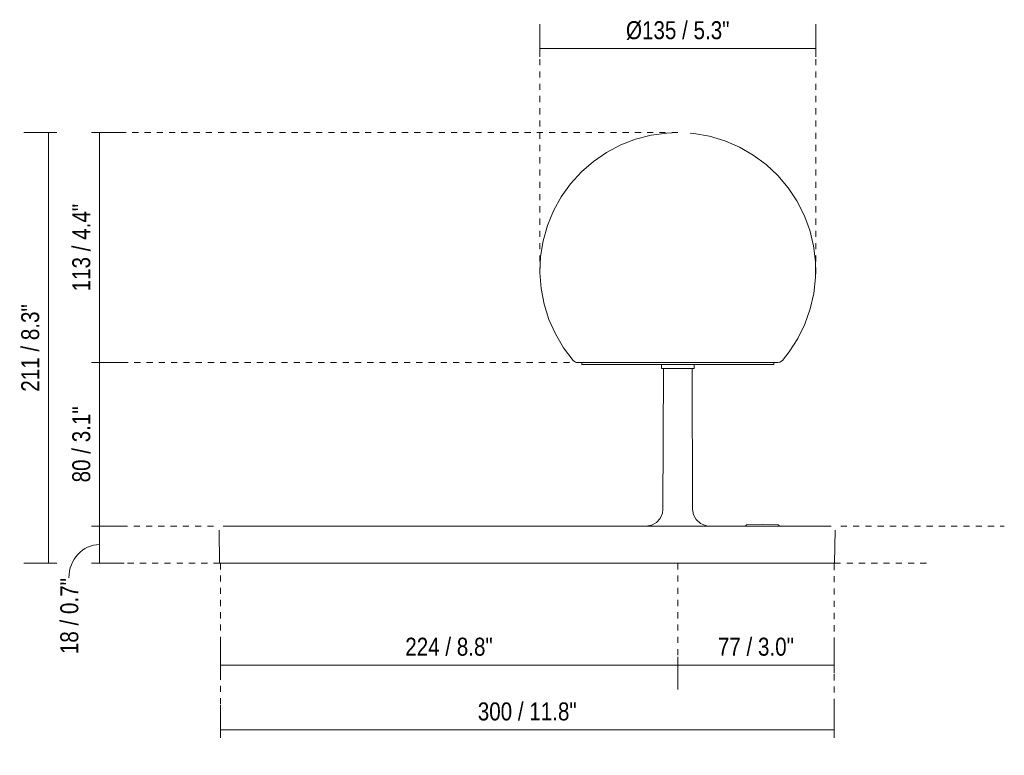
# Model space of a CAD drawing. Header units: millimetres. Extents: x -6840 to -5193, y -95 to 6712.
# Tile 1 of 4: x -6840 to -6358, y -94 to 266. Entities that reach past the tile are written whole.
import ezdxf

# ---------------------------------------------------------------- set-up
doc = ezdxf.new("R2010")
doc.units = ezdxf.units.MM
doc.linetypes.add('Dash', pattern=[6, 3, -3])
doc.layers.add('A-ANNO-DIMS', color=7, linetype='Dash', lineweight=9, true_color=0xd2d2d2)
doc.layers.add('A-ANNO-DIMS-4', color=7, linetype='Continuous', lineweight=9)
doc.layers.add('E-LITE-EQPM', color=7, linetype='Continuous', lineweight=20)
doc.styles.add('Arial Narrow', font='ARIALN.TTF', dxfattribs={"height": 8.8})
doc.dimstyles.new('FARO_-_2_2mm_Arial_Narrow_mm_Inch_Left', dxfattribs={"dimscale": 304.8, "dimtxt": 9.006193, "dimasz": 0, "dimexe": 0.03937, "dimexo": 0.0625, "dimgap": 0.006562, "dimtad": 1, "dimdec": 0, "dimzin": 0, "dimdsep": 46, "dimtxsty": 'Arial Narrow', "dimblk1": 'NONE', "dimblk2": 'NONE', "dimsah": 1, "dimcen": 0.09, "dimadec": 0, "dimazin": 0, "dimtfac": 1, "dimtdec": 4, "dimtix": 1, "dimtmove": 0, "dimatfit": 3, "dimfxl": 0.013123, "dimfxlon": 1, "dimtvp": 1, "dimtolj": 1, "dimtzin": 0, "dimarcsym": 2})
doc.dimstyles.new('FARO_-_2_2mm_Arial_Narrow_mm_Inch_Left_1', dxfattribs={"dimscale": 304.8, "dimtxt": 9.006193, "dimasz": 0, "dimexe": 0.03937, "dimexo": 0.0625, "dimgap": 0.006562, "dimtad": 1, "dimdec": 0, "dimzin": 0, "dimdsep": 46, "dimtxsty": 'Arial Narrow', "dimblk1": 'NONE', "dimblk2": 'NONE', "dimsah": 1, "dimcen": 0.09, "dimadec": 0, "dimazin": 0, "dimtfac": 1, "dimtdec": 4, "dimtix": 1, "dimtmove": 1, "dimatfit": 3, "dimfxl": 0.013123, "dimfxlon": 1, "dimtvp": 1, "dimtolj": 1, "dimtzin": 0, "dimarcsym": 2})

# ---------------------------------------------------------------- blocks, each defined once
blk = doc.blocks.new('01007 - 29047 LAO LED Black table lamp-478671-Alzado_PDF')
at = {"layer": 'E-LITE-EQPM'}
for p, q in [((-6564.92, 98.2), (-6564.92, 97.2)), ((-6564.92, 97.2), (-6470.92, 97.2)), ((-6525.92, 97.2), (-6525.92, 95.2)), ((-6509.92, 95.2), (-6509.92, 97.2)), ((-6470.92, 97.2), (-6470.92, 98.2)), ((-6525.92, 95.2), (-6509.92, 95.2)), ((-6524.91, 95.2), (-6525.17, 26.41)), ((-6510.66, 26.41), (-6510.92, 95.2)), ((-6742.46, 16.18), (-6742.18, 0)), ((-6449.98, 18.2), (-6733.43, 18.2)), ((-6503.73, 18.36), (-6502.42, 18.2)), ((-6484.28, 18.71), (-6476.53, 19.02)), ((-6476.53, 19.02), (-6468.78, 18.71)), ((-6441.24, 0), (-6440.95, 16.18)), ((-6733.43, 0), (-6742.18, 0)), ((-6449.98, 0), (-6733.43, 0)), ((-6441.24, 0), (-6449.98, 0))]:
    blk.add_line(p, q, dxfattribs=at)
at = {"layer": 'E-LITE-EQPM', "flags": 128}
for points in [[(-6569.13, 99.25), (-6573.87, 105.46), (-6577.86, 112.18), (-6581.05, 119.31), (-6583.38, 126.77), (-6584.85, 134.45), (-6585.41, 142.24), (-6585.07, 150.05), (-6583.83, 157.76), (-6581.71, 165.28), (-6578.73, 172.51), (-6574.94, 179.34), (-6570.38, 185.69), (-6565.12, 191.47), (-6559.23, 196.6), (-6552.79, 201.02), (-6545.87, 204.66), (-6538.58, 207.48), (-6531.02, 209.44), (-6523.28, 210.51), (-6517.92, 210.72)], [(-6511.91, 210.37), (-6510.12, 210.27), (-6502.42, 208.92), (-6494.93, 206.69), (-6487.75, 203.6), (-6480.97, 199.71), (-6474.69, 195.06), (-6468.99, 189.72), (-6463.94, 183.76), (-6459.62, 177.25), (-6456.08, 170.28), (-6453.37, 162.95), (-6451.52, 155.36), (-6450.56, 147.6), (-6450.5, 139.79), (-6451.35, 132.02), (-6453.09, 124.4), (-6455.7, 117.04), (-6459.14, 110.02), (-6463.37, 103.45), (-6466.7, 99.25)], [(-6567.97, 98.52), (-6568.42, 98.64), (-6569.13, 99.25)], [(-6566.41, 98.2), (-6566.85, 98.2), (-6566.85, 98.2)], [(-6566.85, 98.2), (-6566.4, 98.2), (-6565.05, 98.2), (-6562.83, 98.2), (-6559.79, 98.2), (-6555.96, 98.2), (-6551.44, 98.2), (-6546.29, 98.2), (-6540.62, 98.2), (-6534.53, 98.2), (-6528.14, 98.2), (-6521.55, 98.2), (-6514.9, 98.2), (-6508.31, 98.2), (-6501.89, 98.2), (-6495.76, 98.2), (-6490.05, 98.2), (-6484.85, 98.2), (-6480.27, 98.2), (-6476.37, 98.2), (-6473.25, 98.2), (-6470.95, 98.2), (-6469.52, 98.2), (-6468.99, 98.2), (-6468.98, 98.2)], [(-6466.7, 99.25), (-6468.06, 98.34), (-6468.98, 98.2)], [(-6533.41, 18.2), (-6530.73, 18.65), (-6528.34, 19.95), (-6526.5, 21.95), (-6525.42, 24.44), (-6525.17, 26.41)], [(-6510.66, 26.41), (-6510.21, 23.73), (-6508.9, 21.34), (-6506.89, 19.51), (-6504.39, 18.44), (-6504, 18.39)], [(-6733.43, 18.2), (-6735.9, 18.2), (-6738.06, 18.2), (-6739.63, 18.2), (-6740.41, 18.2), (-6740.47, 18.2)], [(-6484.76, 18.2), (-6484.53, 18.63), (-6484.28, 18.71)], [(-6468.78, 18.71), (-6468.34, 18.42), (-6468.28, 18.2)], [(-6442.94, 18.2), (-6443.39, 18.2), (-6444.68, 18.2), (-6446.64, 18.2), (-6449.03, 18.2), (-6449.98, 18.2)]]:
    blk.add_lwpolyline(points, dxfattribs=at)
blk = doc.blocks.new('DIMBLOCK1-Alzado_PDF')
at = {"layer": 'A-ANNO-DIMS-4', "color": 251, "true_color": 0x5b5b5b}
for p, q in [((-6741.81, -50.08), (-6741.81, -37.83)), ((-6517.92, -45.83), (-6517.92, -61.83)), ((-6517.92, -49.83), (-6517.92, -45.83)), ((-6741.81, -49.83), (-6517.92, -49.83)), ((-6741.81, -49.83), (-6741.81, -53.83))]:
    blk.add_line(p, q, dxfattribs=at)
at = {"layer": 'A-ANNO-DIMS-4', "color": 0, "insert": (-6651.31, -36.45), "char_height": 8.8, "width": 51.464, "attachment_point": 1, "line_spacing_factor": 0.974696, "style": 'Arial Narrow'}
blk.add_mtext('224 / 8.8"', dxfattribs=at)
blk = doc.blocks.new('_None')
blk = doc.blocks.new('DIMBLOCK2-Alzado_PDF')
at = {"layer": 'A-ANNO-DIMS-4', "color": 251, "true_color": 0x5b5b5b}
for p, q in [((-6441.38, -50.08), (-6441.38, -37.83)), ((-6517.92, -45.83), (-6517.92, -61.83)), ((-6517.92, -49.83), (-6517.92, -45.83)), ((-6517.92, -49.83), (-6441.38, -49.83)), ((-6441.38, -49.83), (-6441.38, -53.83))]:
    blk.add_line(p, q, dxfattribs=at)
at = {"layer": 'A-ANNO-DIMS-4', "color": 0, "insert": (-6498.3, -36.45), "char_height": 8.8, "width": 44.7736, "attachment_point": 1, "line_spacing_factor": 0.974696, "style": 'Arial Narrow'}
blk.add_mtext('77 / 3.0"', dxfattribs=at)
blk = doc.blocks.new('DIMBLOCK3-Alzado_PDF')
at = {"layer": 'A-ANNO-DIMS-4', "color": 251, "true_color": 0x5b5b5b}
for p, q in [((-6741.81, -81.75), (-6741.81, -69.5)), ((-6441.38, -81.75), (-6441.38, -69.5)), ((-6741.81, -81.5), (-6441.38, -81.5)), ((-6741.81, -81.5), (-6741.81, -85.5)), ((-6441.38, -81.5), (-6441.38, -85.5))]:
    blk.add_line(p, q, dxfattribs=at)
at = {"layer": 'A-ANNO-DIMS-4', "color": 0, "insert": (-6615.82, -68.13), "char_height": 8.8, "width": 58.1543, "attachment_point": 1, "line_spacing_factor": 0.974696, "style": 'Arial Narrow'}
blk.add_mtext('300 / 11.8"', dxfattribs=at)
blk = doc.blocks.new('DIMBLOCK4-Alzado_PDF')
at = {"layer": 'A-ANNO-DIMS-4', "color": 251, "true_color": 0x5b5b5b}
for p, q in [((-6585.42, 251.6), (-6585.42, 263.85)), ((-6450.41, 251.6), (-6450.41, 263.85)), ((-6585.42, 251.85), (-6450.41, 251.85)), ((-6585.42, 251.85), (-6585.42, 247.85)), ((-6450.41, 251.85), (-6450.41, 247.85))]:
    blk.add_line(p, q, dxfattribs=at)
at = {"layer": 'A-ANNO-DIMS-4', "color": 0, "insert": (-6543.29, 265.23), "char_height": 8.8, "width": 60.899, "attachment_point": 1, "line_spacing_factor": 0.974696, "style": 'Arial Narrow'}
blk.add_mtext('Ø135 / 5.3"', dxfattribs=at)
blk = doc.blocks.new('DIMBLOCK5-Alzado_PDF')
at = {"layer": 'A-ANNO-DIMS-4', "color": 251, "true_color": 0x5b5b5b}
for p, q in [((-6800.92, 210.72), (-6804.92, 210.72)), ((-6801.17, 210.72), (-6788.92, 210.72)), ((-6800.92, 210.72), (-6800.92, 98.2)), ((-6800.92, 98.2), (-6804.92, 98.2)), ((-6801.17, 98.2), (-6788.92, 98.2))]:
    blk.add_line(p, q, dxfattribs=at)
at = {"layer": 'A-ANNO-DIMS-4', "color": 0, "insert": (-6814.29, 133.02), "char_height": 8.8, "width": 51.464, "attachment_point": 1, "rotation": 90, "line_spacing_factor": 0.974696, "style": 'Arial Narrow'}
blk.add_mtext('113 / 4.4"', dxfattribs=at)
blk = doc.blocks.new('DIMBLOCK6-Alzado_PDF')
at = {"layer": 'A-ANNO-DIMS-4', "color": 251, "true_color": 0x5b5b5b}
for p, q in [((-6800.92, 98.2), (-6804.92, 98.2)), ((-6801.17, 98.2), (-6788.92, 98.2)), ((-6800.92, 98.2), (-6800.92, 18.2)), ((-6800.92, 18.2), (-6804.92, 18.2)), ((-6801.17, 18.2), (-6788.92, 18.2))]:
    blk.add_line(p, q, dxfattribs=at)
at = {"layer": 'A-ANNO-DIMS-4', "color": 0, "insert": (-6814.29, 39.54), "char_height": 8.8, "width": 44.7736, "attachment_point": 1, "rotation": 90, "line_spacing_factor": 0.974696, "style": 'Arial Narrow'}
blk.add_mtext('80 / 3.1"', dxfattribs=at)
blk = doc.blocks.new('DIMBLOCK7-Alzado_PDF')
at = {"layer": 'A-ANNO-DIMS-4', "color": 251, "true_color": 0x5b5b5b}
for p, q in [((-6800.92, 18.2), (-6804.92, 18.2)), ((-6801.17, 18.2), (-6788.92, 18.2)), ((-6800.92, 18.2), (-6800.92, 0)), ((-6800.92, 0), (-6804.92, 0)), ((-6801.17, 0), (-6788.92, 0))]:
    blk.add_line(p, q, dxfattribs=at)
blk.add_ellipse((-6800.92, -7.18), major_axis=(0, 16.28), ratio=0.921413, start_param=0, end_param=1.570796, dxfattribs=at)
at = {"layer": 'A-ANNO-DIMS-4', "color": 0, "insert": (-6820.15, -44.5), "char_height": 8.8, "width": 44.7736, "attachment_point": 1, "rotation": 90, "line_spacing_factor": 0.974696, "style": 'Arial Narrow'}
blk.add_mtext('18 / 0.7"', dxfattribs=at)
blk = doc.blocks.new('DIMBLOCK8-Alzado_PDF')
at = {"layer": 'A-ANNO-DIMS-4', "color": 251, "true_color": 0x5b5b5b}
for p, q in [((-6821.92, 210.72), (-6837.92, 210.72)), ((-6825.92, 210.72), (-6825.92, 0)), ((-6825.92, 210.72), (-6821.92, 210.72)), ((-6821.92, 0), (-6837.92, 0)), ((-6825.92, 0), (-6821.92, 0))]:
    blk.add_line(p, q, dxfattribs=at)
at = {"layer": 'A-ANNO-DIMS-4', "color": 0, "insert": (-6839.29, 83.92), "char_height": 8.8, "width": 51.464, "attachment_point": 1, "rotation": 90, "line_spacing_factor": 0.974696, "style": 'Arial Narrow'}
blk.add_mtext('211 / 8.3"', dxfattribs=at)

msp = doc.modelspace()

# ---------------------------------------------------------------- linework, layer by layer
at = {"layer": 'A-ANNO-DIMS'}
for p, q in [((-6585.42, 141.65), (-6585.42, 256.65)), ((-6450.41, 141.65), (-6450.41, 256.65)), ((-6517.92, 210.72), (-6802.66, 210.72)), ((-6564.92, 98.2), (-6802.18, 98.2)), ((-6802.18, 18.2), (-6742.18, 18.2)), ((-6438.12, 18.2), (-6358.12, 18.2)), ((-6742.18, 0), (-6802.66, 0)), ((-6741.81, 0), (-6741.81, -83.55)), ((-6517.92, 0), (-6517.92, -45)), ((-6441.38, -0.34), (-6441.38, -83.55)), ((-6441.24, 0), (-6396.24, 0))]:
    msp.add_line(p, q, dxfattribs=at)

# ---------------------------------------------------------------- block references
at = {"layer": 'E-LITE-EQPM'}
msp.add_blockref('01007 - 29047 LAO LED Black table lamp-478671-Alzado_PDF', (0, 0), dxfattribs=at)

# ---------------------------------------------------------------- dimensions: what is measured, and where the dimension line sits
at = {"layer": 'A-ANNO-DIMS', "color": 251, "linetype": 'Continuous', "true_color": 0x5b5b5b}
dim = msp.add_linear_dim(base=(-6450.41, 251.85), p1=(-6585.42, 247.85), p2=(-6450.41, 247.85), text='Ø<>', dimstyle='FARO_-_2_2mm_Arial_Narrow_mm_Inch_Left', override={"dimpost": '<>', "dimfxl": 135.013902}, dxfattribs=at)
dim.commit()
dim.dimension.update_dxf_attribs({"geometry": 'DIMBLOCK4-Alzado_PDF', "text_midpoint": (-6517.92, 259.64)})
for base, p1, p2, override, picture, middle in [((-6825.92, 0), (-6821.92, 210.72), (-6821.92, 0), {"dimpost": '<>', "dimfxl": 210.720413}, 'DIMBLOCK8-Alzado_PDF', (-6833.62, 105.36)), ((-6800.92, 98.2), (-6804.92, 210.72), (-6804.92, 98.2), {"dimpost": '<>', "dimfxl": 112.520413}, 'DIMBLOCK5-Alzado_PDF', (-6808.62, 154.46)), ((-6800.92, 18.2), (-6804.92, 98.2), (-6804.92, 18.2), {"dimpost": '<>', "dimfxl": 80}, 'DIMBLOCK6-Alzado_PDF', (-6808.62, 58.2))]:
    dim = msp.add_linear_dim(base=base, p1=p1, p2=p2, angle=90, dimstyle='FARO_-_2_2mm_Arial_Narrow_mm_Inch_Left', override=override, dxfattribs=at)
    dim.commit()
    dim.dimension.update_dxf_attribs({"geometry": picture, "text_midpoint": middle})
dim = msp.add_linear_dim(base=(-6800.92, 0), p1=(-6804.92, 18.2), p2=(-6804.92, 0), angle=90, dimstyle='FARO_-_2_2mm_Arial_Narrow_mm_Inch_Left_1', override={"dimpost": '<>', "dimfxl": 18.2}, dxfattribs=at)
dim.commit()
dim.dimension.update_dxf_attribs({"geometry": 'DIMBLOCK7-Alzado_PDF', "text_midpoint": (-6814.28, -22.11), "dimtype": 160, "text_rotation": 90})
for base, p1, p2, override, picture, middle in [((-6517.92, -49.83), (-6741.81, -53.83), (-6517.92, -45.83), {"dimpost": '<>', "dimfxl": 224.031702}, 'DIMBLOCK1-Alzado_PDF', (-6629.86, -42.13)), ((-6441.38, -49.83), (-6517.92, -45.83), (-6441.38, -53.83), {"dimpost": '<>', "dimfxl": 76.959249}, 'DIMBLOCK2-Alzado_PDF', (-6479.65, -42.13)), ((-6441.38, -81.5), (-6741.81, -85.5), (-6441.38, -85.5), {"dimpost": '<>', "dimfxl": 300.431134}, 'DIMBLOCK3-Alzado_PDF', (-6591.59, -73.8))]:
    dim = msp.add_linear_dim(base=base, p1=p1, p2=p2, dimstyle='FARO_-_2_2mm_Arial_Narrow_mm_Inch_Left', override=override, dxfattribs=at)
    dim.commit()
    dim.dimension.update_dxf_attribs({"geometry": picture, "text_midpoint": middle})

doc.saveas('drawing.dxf')
